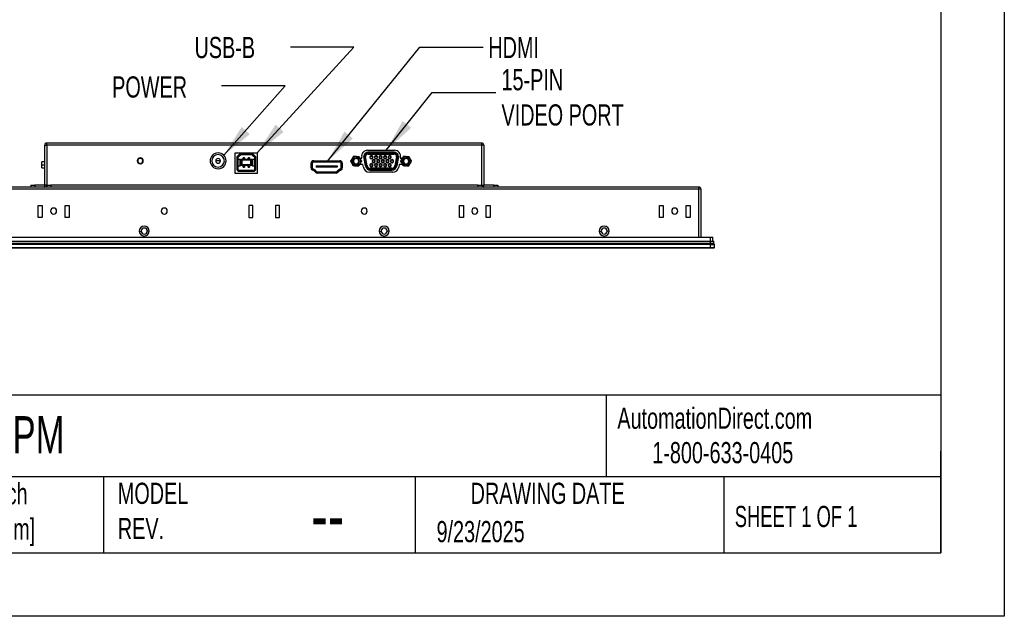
# Model space of a CAD drawing. Header units: inches. Extents: x 0 to 55, y 0 to 42.5.
# Tile 3 of 5: x 35.6 to 55, y 0 to 11.7. Entities that reach past the tile are written whole.
import ezdxf

# ---------------------------------------------------------------- set-up
doc = ezdxf.new("R2010")
doc.units = ezdxf.units.IN
doc.header["$LTSCALE"] = 5
doc.header["$MEASUREMENT"] = 0
doc.layers.add('DIMENSIONS', color=140, linetype='Continuous', lineweight=25)
doc.layers.add('TEXT', color=140, linetype='Continuous', lineweight=25)
doc.styles.add('SLDTEXTSTYLE0', font='TXT', dxfattribs={"width": 0.7})
doc.styles.add('SLDTEXTSTYLE1', font='TXT', dxfattribs={"width": 0.65})
doc.dimstyles.new('SLDDIMSTYLE2', dxfattribs={"dimtxt": 0.18, "dimasz": 0.65, "dimexe": 0, "dimexo": 0.0625, "dimgap": 0, "dimtad": 0, "dimtih": 1, "dimtoh": 1, "dimdec": 0, "dimrnd": 1e-09, "dimzin": 0, "dimdsep": 46, "dimtxsty": 'Standard', "dimsah": 1, "dimcen": 0.09, "dimadec": 0, "dimazin": 0, "dimtfac": 0.65, "dimtdec": 0, "dimtofl": 0, "dimtmove": 0, "dimatfit": 3, "dimfxl": 0, "dimfrac": 2, "dimtolj": 1, "dimtzin": 0, "dimarcsym": 0})

msp = doc.modelspace()

# ---------------------------------------------------------------- linework, layer by layer
at = {"color": 7, "linetype": 'Continuous'}
for p, q in [((55, 42.501), (55, 0.001)), ((55, 0.001), (0, 0.001))]:
    msp.add_line(p, q, dxfattribs=at)
for p, q in [((44.711, 9.32), (36.145, 9.32)), ((36.145, 9.281), (36.145, 9.32)), ((44.711, 9.281), (44.711, 9.32)), ((36.105, 8.494), (36.105, 9.281)), ((36.105, 9.281), (36.145, 9.281)), ((36.145, 9.281), (36.145, 8.494)), ((44.711, 9.281), (36.145, 9.281)), ((39.859, 9.131), (40.292, 9.131)), ((39.859, 8.718), (39.859, 9.131)), ((40.292, 9.131), (40.292, 8.718)), ((42.463, 9.179), (42.995, 9.179)), ((42.47, 9.119), (42.47, 9.138)), ((42.987, 9.138), (42.47, 9.138)), ((42.47, 9.103), (42.47, 9.119)), ((42.987, 9.119), (42.47, 9.119)), ((42.987, 9.138), (42.987, 9.119)), ((42.987, 9.119), (42.987, 9.103)), ((44.711, 8.494), (44.711, 9.281)), ((44.751, 9.281), (44.711, 9.281)), ((44.751, 9.281), (44.751, 8.494)), ((36.105, 8.95), (36.046, 8.95)), ((37.928, 8.97), (37.938, 8.97)), ((37.987, 9.019), (37.987, 9.029)), ((38.046, 8.97), (38.036, 8.97)), ((39.566, 8.97), (39.474, 8.97)), ((39.95, 9.111), (39.889, 9.05)), ((39.889, 9.05), (39.889, 8.805)), ((39.909, 9.042), (39.889, 9.05)), ((39.909, 9.042), (39.958, 9.091)), ((39.909, 9.042), (39.909, 9)), ((39.909, 9), (39.909, 8.862)), ((39.909, 9), (39.949, 9)), ((39.949, 9), (39.949, 8.862)), ((39.949, 9), (39.956, 9)), ((40.201, 9.111), (39.95, 9.111)), ((39.958, 9.091), (39.95, 9.111)), ((39.956, 8.862), (39.956, 9)), ((40.192, 9.091), (39.958, 9.091)), ((39.965, 9.001), (39.985, 8.981)), ((39.965, 8.876), (39.965, 9.001)), ((39.965, 9.001), (40.186, 9.001)), ((39.985, 8.981), (39.985, 8.895)), ((40.166, 8.981), (39.985, 8.981)), ((40.041, 9.028), (40.011, 9.028)), ((40.011, 9.019), (40.011, 9.028)), ((40.011, 9.019), (40.041, 9.019)), ((40.011, 9.001), (40.011, 9.019)), ((40.041, 9.028), (40.041, 9.019)), ((40.041, 9.019), (40.041, 9.001)), ((40.139, 9.028), (40.11, 9.028)), ((40.11, 9.019), (40.11, 9.028)), ((40.11, 9.001), (40.11, 9.019)), ((40.11, 9.019), (40.139, 9.019)), ((40.139, 9.028), (40.139, 9.019)), ((40.139, 9.019), (40.139, 9.001)), ((40.186, 9.001), (40.166, 8.981)), ((40.166, 8.895), (40.166, 8.981)), ((40.186, 9.001), (40.186, 8.876)), ((40.192, 9.091), (40.201, 9.111)), ((40.192, 9.091), (40.242, 9.042)), ((40.194, 9), (40.194, 8.862)), ((40.194, 9), (40.202, 9)), ((40.261, 9.05), (40.201, 9.111)), ((40.202, 8.862), (40.202, 9)), ((40.202, 9), (40.242, 9)), ((40.242, 9.042), (40.261, 9.05)), ((40.242, 9), (40.242, 9.042)), ((40.242, 8.862), (40.242, 9)), ((40.261, 8.805), (40.261, 9.05)), ((41.351, 8.832), (41.351, 8.921)), ((41.363, 8.832), (41.363, 8.921)), ((41.374, 8.921), (41.374, 8.832)), ((41.4, 8.958), (41.916, 8.958)), ((41.916, 8.946), (41.4, 8.946)), ((41.402, 8.972), (41.914, 8.972)), ((41.806, 8.972), (41.809, 8.958)), ((41.941, 8.832), (41.941, 8.921)), ((41.965, 8.927), (41.953, 8.927)), ((41.953, 8.921), (41.953, 8.832)), ((41.965, 8.921), (41.965, 8.832)), ((42.162, 9.017), (42.152, 9.001)), ((42.152, 8.925), (42.162, 8.909)), ((42.183, 8.963), (42.169, 8.963)), ((42.246, 9.055), (42.227, 9.055)), ((42.291, 8.963), (42.304, 8.963)), ((42.307, 9.025), (42.349, 9.025)), ((42.321, 9.001), (42.312, 9.017)), ((42.312, 8.909), (42.321, 8.925)), ((42.349, 9.025), (42.347, 9.04)), ((42.42, 8.869), (42.388, 9.054)), ((42.407, 9.056), (42.44, 8.873)), ((42.455, 8.875), (42.423, 9.057)), ((42.47, 9.103), (42.987, 9.103)), ((42.515, 9.041), (42.507, 9.041)), ((42.56, 8.963), (42.552, 8.963)), ((42.57, 9.041), (42.562, 9.041)), ((42.605, 9.041), (42.597, 9.041)), ((42.607, 8.963), (42.615, 8.963)), ((42.65, 8.963), (42.642, 8.963)), ((42.66, 9.041), (42.652, 9.041)), ((42.695, 9.041), (42.687, 9.041)), ((42.698, 8.963), (42.705, 8.963)), ((42.74, 8.963), (42.733, 8.963)), ((42.743, 9.041), (42.75, 9.041)), ((42.786, 9.041), (42.778, 9.041)), ((42.796, 8.963), (42.788, 8.963)), ((42.831, 8.963), (42.823, 8.963)), ((42.841, 9.041), (42.833, 9.041)), ((42.876, 9.041), (42.868, 9.041)), ((42.886, 8.963), (42.878, 8.963)), ((42.921, 8.963), (42.913, 8.963)), ((42.923, 9.041), (42.931, 9.041)), ((42.976, 8.963), (42.968, 8.963)), ((43.035, 9.057), (43.003, 8.875)), ((43.018, 8.873), (43.05, 9.056)), ((43.07, 9.054), (43.037, 8.869)), ((43.111, 9.04), (43.108, 9.025)), ((43.108, 9.025), (43.15, 9.025)), ((43.146, 9.017), (43.137, 9.001)), ((43.137, 8.925), (43.146, 8.909)), ((43.167, 8.963), (43.153, 8.963)), ((43.212, 9.055), (43.23, 9.055)), ((43.275, 8.963), (43.289, 8.963)), ((43.305, 9.001), (43.296, 9.017)), ((43.296, 8.909), (43.305, 8.925)), ((36.046, 8.891), (36.105, 8.891)), ((36.046, 8.832), (36.105, 8.832)), ((39.909, 8.805), (39.889, 8.805)), ((39.909, 8.862), (39.909, 8.805)), ((39.949, 8.862), (39.909, 8.862)), ((39.929, 8.765), (39.929, 8.785)), ((39.929, 8.785), (40.222, 8.785)), ((39.929, 8.765), (40.222, 8.765)), ((39.956, 8.862), (39.949, 8.862)), ((39.985, 8.895), (39.965, 8.876)), ((40.186, 8.876), (39.965, 8.876)), ((39.985, 8.895), (40.166, 8.895)), ((40.011, 8.857), (40.011, 8.876)), ((40.041, 8.857), (40.011, 8.857)), ((40.011, 8.848), (40.011, 8.857)), ((40.011, 8.848), (40.041, 8.848)), ((40.041, 8.876), (40.041, 8.857)), ((40.041, 8.857), (40.041, 8.848)), ((40.11, 8.857), (40.11, 8.876)), ((40.139, 8.857), (40.11, 8.857)), ((40.11, 8.848), (40.11, 8.857)), ((40.11, 8.848), (40.139, 8.848)), ((40.139, 8.876), (40.139, 8.857)), ((40.139, 8.857), (40.139, 8.848)), ((40.186, 8.876), (40.166, 8.895)), ((40.202, 8.862), (40.194, 8.862)), ((40.242, 8.862), (40.202, 8.862)), ((40.222, 8.785), (40.222, 8.765)), ((40.242, 8.805), (40.242, 8.862)), ((40.261, 8.805), (40.242, 8.805)), ((41.363, 8.799), (41.363, 8.832)), ((41.374, 8.805), (41.374, 8.789)), ((41.382, 8.799), (41.382, 8.785)), ((41.409, 8.774), (41.387, 8.783)), ((41.435, 8.747), (41.409, 8.774)), ((41.443, 8.74), (41.873, 8.74)), ((41.451, 8.872), (41.451, 8.843)), ((41.451, 8.872), (41.865, 8.872)), ((41.865, 8.843), (41.451, 8.843)), ((41.843, 8.73), (41.473, 8.73)), ((41.481, 8.753), (41.835, 8.753)), ((41.835, 8.742), (41.481, 8.742)), ((41.865, 8.872), (41.865, 8.843)), ((41.907, 8.774), (41.881, 8.746)), ((41.929, 8.783), (41.907, 8.774)), ((41.934, 8.785), (41.934, 8.799)), ((41.941, 8.789), (41.941, 8.805)), ((41.953, 8.832), (41.953, 8.799)), ((42.227, 8.871), (42.246, 8.871)), ((42.372, 8.899), (42.306, 8.899)), ((42.381, 8.843), (42.372, 8.899)), ((42.44, 8.873), (42.42, 8.869)), ((42.455, 8.875), (42.44, 8.873)), ((42.96, 8.746), (42.498, 8.746)), ((42.515, 8.885), (42.507, 8.885)), ((42.517, 8.808), (42.517, 8.823)), ((42.94, 8.823), (42.517, 8.823)), ((42.517, 8.808), (42.94, 8.808)), ((42.517, 8.788), (42.517, 8.808)), ((42.517, 8.788), (42.94, 8.788)), ((42.57, 8.885), (42.562, 8.885)), ((42.605, 8.885), (42.597, 8.885)), ((42.652, 8.885), (42.66, 8.885)), ((42.695, 8.885), (42.687, 8.885)), ((42.75, 8.885), (42.743, 8.885)), ((42.786, 8.885), (42.778, 8.885)), ((42.833, 8.885), (42.841, 8.885)), ((42.876, 8.885), (42.868, 8.885)), ((42.923, 8.885), (42.931, 8.885)), ((42.94, 8.823), (42.94, 8.808)), ((42.94, 8.808), (42.94, 8.788)), ((43.018, 8.873), (43.003, 8.875)), ((43.037, 8.869), (43.018, 8.873)), ((43.086, 8.899), (43.076, 8.843)), ((43.152, 8.899), (43.086, 8.899)), ((43.23, 8.871), (43.212, 8.871)), ((40.292, 8.718), (39.859, 8.718)), ((48.987, 8.454), (31.869, 8.454)), ((48.987, 8.415), (31.869, 8.415)), ((35.83, 8.494), (35.83, 8.454)), ((35.83, 8.494), (35.908, 8.494)), ((35.908, 8.494), (35.908, 8.454)), ((36.105, 8.494), (35.908, 8.494)), ((36.105, 8.454), (36.105, 8.494)), ((36.145, 8.494), (36.105, 8.494)), ((36.145, 8.494), (36.145, 8.454)), ((36.145, 8.494), (36.223, 8.494)), ((36.223, 8.494), (36.223, 8.454)), ((44.633, 8.494), (36.223, 8.494)), ((44.633, 8.494), (44.633, 8.454)), ((44.633, 8.494), (44.711, 8.494)), ((44.711, 8.494), (44.711, 8.454)), ((44.711, 8.494), (44.751, 8.494)), ((44.751, 8.454), (44.751, 8.494)), ((44.948, 8.494), (44.751, 8.494)), ((44.948, 8.494), (44.948, 8.454)), ((44.948, 8.494), (45.026, 8.494)), ((45.026, 8.494), (45.026, 8.454)), ((48.987, 8.415), (48.987, 8.454)), ((48.987, 7.47), (48.987, 8.415)), ((49.026, 8.415), (48.987, 8.415)), ((49.026, 8.415), (49.026, 7.47)), ((35.979, 8.092), (36.058, 8.092)), ((35.979, 7.856), (35.979, 8.092)), ((36.058, 8.092), (36.058, 7.856)), ((36.507, 8.092), (36.586, 8.092)), ((36.507, 7.856), (36.507, 8.092)), ((36.586, 8.092), (36.586, 7.856)), ((40.125, 8.092), (40.125, 7.856)), ((40.204, 8.092), (40.125, 8.092)), ((40.204, 7.856), (40.204, 8.092)), ((40.731, 8.092), (40.652, 8.092)), ((40.652, 8.092), (40.652, 7.856)), ((40.731, 7.856), (40.731, 8.092)), ((44.271, 8.092), (44.349, 8.092)), ((44.271, 7.856), (44.271, 8.092)), ((44.349, 8.092), (44.349, 7.856)), ((44.798, 8.092), (44.877, 8.092)), ((44.798, 7.856), (44.798, 8.092)), ((44.877, 8.092), (44.877, 7.856)), ((48.208, 8.092), (48.286, 8.092)), ((48.208, 7.856), (48.208, 8.092)), ((48.286, 8.092), (48.286, 7.856)), ((48.735, 8.092), (48.814, 8.092)), ((48.735, 7.856), (48.735, 8.092)), ((48.814, 8.092), (48.814, 7.856)), ((36.058, 7.856), (35.979, 7.856)), ((36.586, 7.856), (36.507, 7.856)), ((40.125, 7.856), (40.204, 7.856)), ((40.652, 7.856), (40.731, 7.856)), ((44.349, 7.856), (44.271, 7.856)), ((44.877, 7.856), (44.798, 7.856)), ((48.286, 7.856), (48.208, 7.856)), ((48.814, 7.856), (48.735, 7.856)), ((37.967, 7.588), (38.007, 7.588)), ((38.164, 7.588), (38.125, 7.588)), ((42.692, 7.588), (42.731, 7.588)), ((42.889, 7.588), (42.849, 7.588)), ((47.023, 7.588), (47.062, 7.588)), ((47.219, 7.588), (47.18, 7.588)), ((31.641, 7.47), (49.215, 7.47)), ((31.641, 7.391), (49.215, 7.391)), ((49.215, 7.391), (49.215, 7.47)), ((49.215, 7.47), (49.262, 7.47)), ((49.215, 7.352), (49.215, 7.391)), ((49.215, 7.391), (49.282, 7.391)), ((49.262, 7.391), (49.262, 7.47)), ((49.282, 7.352), (49.282, 7.391)), ((31.641, 7.352), (49.215, 7.352)), ((49.215, 7.327), (31.641, 7.327)), ((49.215, 7.321), (31.641, 7.321)), ((31.641, 7.262), (49.215, 7.262)), ((31.641, 7.256), (49.215, 7.256)), ((40.428, 7.327), (40.428, 7.352)), ((49.215, 7.327), (49.215, 7.352)), ((49.215, 7.352), (49.282, 7.352)), ((49.215, 7.327), (49.215, 7.321)), ((49.215, 7.262), (49.215, 7.321)), ((49.215, 7.256), (49.215, 7.262)), ((49.254, 7.327), (49.254, 7.352)), ((49.254, 7.327), (49.254, 7.352)), ((49.293, 7.321), (49.287, 7.327)), ((49.287, 7.256), (49.293, 7.262)), ((49.293, 7.262), (49.293, 7.321))]:
    msp.add_line(p, q)
for centre, radius, start, end in [((36.145, 9.281), 0.0394, 90, 180), ((44.711, 9.281), 0.0394, 0, 90), ((39.52, 8.97), 0.157, 0, 180), ((42.463, 9.061), 0.118, 90, 190), ((42.47, 9.056), 0.0827, 90, 181.2739), ((42.47, 9.056), 0.063, 90, 180), ((42.987, 9.056), 0.0827, 358.7261, 90), ((42.987, 9.056), 0.063, 0, 90), ((42.995, 9.061), 0.118, 350, 90), ((37.987, 8.97), 0.0591, 0, 180), ((37.987, 8.97), 0.0591, 180, 0), ((37.987, 8.97), 0.0492, 90, 180), ((37.987, 8.97), 0.0492, 180, 0), ((37.987, 8.97), 0.0492, 0, 90), ((39.52, 8.97), 0.157, 180, 0), ((39.52, 8.97), 0.124, 90, 270), ((39.52, 8.97), 0.0463, 360, 180), ((39.52, 8.97), 0.0463, 180, 360), ((39.52, 8.97), 0.124, 270, 90), ((41.402, 8.921), 0.0512, 90, 180), ((41.4, 8.921), 0.0374, 90, 180), ((41.4, 8.921), 0.0256, 90, 180), ((41.914, 8.921), 0.0512, 0, 90), ((41.916, 8.921), 0.0374, 0, 90), ((41.916, 8.921), 0.0256, 0, 90), ((42.237, 8.963), 0.0925, 155.7274, 204.2726), ((42.237, 8.963), 0.0925, 95.7274, 144.2726), ((42.237, 8.963), 0.0677, 0, 180), ((42.237, 8.963), 0.0677, 180, 0), ((42.237, 8.963), 0.0539, 0, 180), ((42.237, 8.963), 0.0539, 180, 0), ((42.237, 8.963), 0.0925, 35.7274, 84.2726), ((42.237, 8.963), 0.0925, 335.7274, 24.2726), ((42.47, 9.056), 0.0472, 90, 178.4481), ((42.539, 9.041), 0.0315, 360, 180), ((42.539, 9.041), 0.0315, 180, 360), ((42.584, 8.963), 0.0315, 0, 180), ((42.584, 8.963), 0.0315, 180, 0), ((42.584, 8.963), 0.0236, 0, 180), ((42.584, 8.963), 0.0236, 180, 0), ((42.629, 9.041), 0.0315, 0, 180), ((42.629, 9.041), 0.0315, 180, 0), ((42.674, 8.963), 0.0315, 0, 180), ((42.674, 8.963), 0.0315, 180, 0), ((42.674, 8.963), 0.0236, 0, 180), ((42.674, 8.963), 0.0236, 180, 0), ((42.719, 9.041), 0.0315, 0, 180), ((42.719, 9.041), 0.0315, 180, 0), ((42.719, 9.041), 0.0236, 0, 180), ((42.719, 9.041), 0.0236, 180, 0), ((42.764, 8.963), 0.0315, 360, 180), ((42.764, 8.963), 0.0315, 180, 360), ((42.809, 9.041), 0.0315, 0, 180), ((42.809, 9.041), 0.0315, 180, 0), ((42.854, 8.963), 0.0315, 360, 180), ((42.854, 8.963), 0.0315, 180, 360), ((42.899, 9.041), 0.0315, 0, 180), ((42.899, 9.041), 0.0315, 180, 0), ((42.899, 9.041), 0.0236, 0, 180), ((42.899, 9.041), 0.0236, 180, 0), ((42.944, 8.963), 0.0315, 0, 180), ((42.944, 8.963), 0.0315, 180, 0), ((42.987, 9.056), 0.0472, 1.5519, 90), ((43.221, 8.963), 0.0925, 155.7274, 204.2726), ((43.221, 8.963), 0.0925, 95.7274, 144.2726), ((43.221, 8.963), 0.0677, 360, 180), ((43.221, 8.963), 0.0677, 180, 360), ((43.221, 8.963), 0.0539, 0, 180), ((43.221, 8.963), 0.0539, 180, 0), ((43.221, 8.963), 0.0925, 35.7274, 84.2726), ((43.221, 8.963), 0.0925, 335.7274, 24.2726), ((39.929, 8.805), 0.0394, 180, 270), ((39.929, 8.805), 0.0197, 180, 270), ((40.222, 8.805), 0.0394, 270, 360), ((40.222, 8.805), 0.0197, 270, 0), ((41.402, 8.832), 0.0512, 180, 252.7204), ((41.4, 8.832), 0.0374, 180, 246.2873), ((41.4, 8.832), 0.0256, 180, 246.0623), ((41.316, 8.632), 0.18, 49.879, 67.3833), ((41.316, 8.632), 0.192, 49.2957, 67.3459), ((41.482, 8.801), 0.0596, 212.3175, 268.4942), ((41.473, 8.781), 0.0512, 222.1218, 270), ((41.482, 8.801), 0.0478, 210.2844, 268.3185), ((41.834, 8.801), 0.0478, 271.6815, 329.7156), ((41.834, 8.801), 0.0596, 271.5058, 327.6825), ((41.843, 8.781), 0.0512, 270, 316.9079), ((42, 8.632), 0.192, 112.6541, 130.7043), ((42, 8.632), 0.18, 112.6167, 130.121), ((41.916, 8.832), 0.0256, 293.9377, 0), ((41.914, 8.832), 0.0512, 287.4151, 0), ((41.916, 8.832), 0.0374, 293.7127, 360), ((42.237, 8.963), 0.0925, 215.7274, 264.2726), ((42.237, 8.963), 0.0925, 275.7274, 324.2726), ((42.498, 8.864), 0.118, 190, 270), ((42.517, 8.886), 0.0984, 190, 270), ((42.517, 8.886), 0.0787, 190, 270), ((42.517, 8.886), 0.063, 190, 270), ((42.539, 8.885), 0.0315, 0, 180), ((42.539, 8.885), 0.0315, 180, 0), ((42.629, 8.885), 0.0315, 0, 180), ((42.629, 8.885), 0.0315, 180, 0), ((42.629, 8.885), 0.0236, 0, 180), ((42.629, 8.885), 0.0236, 180, 0), ((42.719, 8.885), 0.0315, 0, 180), ((42.719, 8.885), 0.0315, 180, 0), ((42.809, 8.885), 0.0315, 0, 180), ((42.809, 8.885), 0.0315, 180, 0), ((42.809, 8.885), 0.0236, 0, 180), ((42.809, 8.885), 0.0236, 180, 0), ((42.899, 8.885), 0.0315, 0, 180), ((42.899, 8.885), 0.0315, 180, 0), ((42.899, 8.885), 0.0236, 0, 180), ((42.899, 8.885), 0.0236, 180, 0), ((42.94, 8.886), 0.063, 270, 350), ((42.94, 8.886), 0.0787, 270, 350), ((42.94, 8.886), 0.0984, 270, 350), ((42.96, 8.864), 0.118, 270, 350), ((43.221, 8.963), 0.0925, 215.7274, 264.2726), ((43.221, 8.963), 0.0925, 275.7274, 324.2726), ((36.105, 8.494), 0.0394, 270, 0), ((44.751, 8.494), 0.0394, 180, 270), ((48.987, 8.415), 0.0394, 0, 90), ((36.282, 7.982), 0.0591, 0, 180), ((36.282, 7.982), 0.0591, 180, 0), ((38.46, 7.982), 0.0591, 0, 180), ((38.46, 7.982), 0.0591, 180, 0), ((42.397, 7.982), 0.0591, 0, 180), ((42.397, 7.982), 0.0591, 180, 0), ((44.574, 7.982), 0.0591, 0, 180), ((44.574, 7.982), 0.0591, 180, 0), ((48.511, 7.982), 0.0591, 0, 180), ((48.511, 7.982), 0.0591, 180, 0), ((38.066, 7.588), 0.0984, 0, 180), ((38.066, 7.588), 0.0984, 180, 0), ((38.066, 7.588), 0.0591, 0, 180), ((38.066, 7.588), 0.0591, 180, 0), ((42.79, 7.588), 0.0984, 0, 180), ((42.79, 7.588), 0.0984, 180, 0), ((42.79, 7.588), 0.0591, 0, 180), ((42.79, 7.588), 0.0591, 180, 0), ((47.121, 7.588), 0.0984, 0, 180), ((47.121, 7.588), 0.0984, 180, 0), ((47.121, 7.588), 0.0591, 0, 180), ((47.121, 7.588), 0.0591, 180, 0)]:
    msp.add_arc(centre, radius, start, end)
for points, knots in [([(36.046, 8.891), (36.046, 8.893), (36.046, 8.895), (36.046, 8.9), (36.046, 8.904), (36.046, 8.91), (36.046, 8.918), (36.046, 8.928), (36.046, 8.936), (36.046, 8.943), (36.046, 8.946), (36.046, 8.949), (36.046, 8.95), (36.046, 8.95), (36.046, 8.95)], [0, 0, 0, 0, 0.045239, 0.090304, 0.135424, 0.180825, 0.295092, 0.409768, 0.548664, 0.687958, 0.764571, 0.841606, 0.920581, 1, 1, 1, 1]), ([(42.13, 8.963), (42.13, 8.963), (42.131, 8.964), (42.132, 8.966), (42.134, 8.969), (42.137, 8.975), (42.139, 8.978), (42.145, 8.988), (42.148, 8.994), (42.152, 9.001)], [0, 0, 0, 0, 0.25, 0.25, 0.5, 0.5, 0.75, 0.75, 1, 1, 1, 1]), ([(42.152, 8.925), (42.148, 8.932), (42.145, 8.938), (42.139, 8.948), (42.137, 8.952), (42.134, 8.958), (42.132, 8.96), (42.131, 8.963), (42.13, 8.963), (42.13, 8.963)], [0, 0, 0, 0, 0.25, 0.25, 0.5, 0.5, 0.75, 0.75, 1, 1, 1, 1]), ([(42.184, 9.055), (42.184, 9.055), (42.183, 9.055), (42.182, 9.052), (42.18, 9.05), (42.177, 9.044), (42.175, 9.04), (42.169, 9.03), (42.166, 9.024), (42.162, 9.017)], [0, 0, 0, 0, 0.25, 0.25, 0.5, 0.5, 0.75, 0.75, 1, 1, 1, 1]), ([(42.227, 9.055), (42.219, 9.055), (42.212, 9.055), (42.201, 9.055), (42.197, 9.055), (42.19, 9.055), (42.187, 9.055), (42.184, 9.055), (42.184, 9.055), (42.184, 9.055)], [0, 0, 0, 0, 0.25, 0.25, 0.5, 0.5, 0.75, 0.75, 1, 1, 1, 1]), ([(42.246, 9.055), (42.254, 9.055), (42.261, 9.055), (42.272, 9.055), (42.277, 9.055), (42.284, 9.055), (42.286, 9.055), (42.289, 9.055), (42.29, 9.055), (42.29, 9.055)], [0, 0, 0, 0, 0.25, 0.25, 0.5, 0.5, 0.75, 0.75, 1, 1, 1, 1]), ([(42.29, 9.055), (42.29, 9.055), (42.29, 9.055), (42.292, 9.052), (42.293, 9.05), (42.296, 9.044), (42.299, 9.04), (42.304, 9.03), (42.308, 9.024), (42.312, 9.017)], [0, 0, 0, 0, 0.25, 0.25, 0.5, 0.5, 0.75, 0.75, 1, 1, 1, 1]), ([(42.321, 9.001), (42.325, 8.994), (42.329, 8.988), (42.334, 8.978), (42.336, 8.975), (42.34, 8.969), (42.341, 8.966), (42.343, 8.964), (42.343, 8.963), (42.343, 8.963)], [0, 0, 0, 0, 0.25, 0.25, 0.5, 0.5, 0.75, 0.75, 1, 1, 1, 1]), ([(42.343, 8.963), (42.343, 8.963), (42.343, 8.963), (42.341, 8.96), (42.34, 8.958), (42.336, 8.952), (42.334, 8.948), (42.329, 8.938), (42.325, 8.932), (42.321, 8.925)], [0, 0, 0, 0, 0.25, 0.25, 0.5, 0.5, 0.75, 0.75, 1, 1, 1, 1]), ([(42.388, 9.054), (42.393, 9.054), (42.398, 9.055), (42.405, 9.055), (42.407, 9.056), (42.407, 9.056)], [0, 0, 0, 0, 0.5, 0.5, 1, 1, 1, 1]), ([(42.423, 9.057), (42.422, 9.057), (42.421, 9.057), (42.418, 9.057), (42.416, 9.056), (42.414, 9.056), (42.413, 9.056), (42.411, 9.056), (42.41, 9.056), (42.409, 9.056), (42.408, 9.056), (42.408, 9.056), (42.407, 9.056), (42.407, 9.056), (42.407, 9.056)], [0, 0, 0, 0, 0.097393, 0.192216, 0.284471, 0.374163, 0.461296, 0.545873, 0.627901, 0.707383, 0.784328, 0.85874, 0.930628, 1, 1, 1, 1]), ([(42.515, 9.041), (42.515, 9.047), (42.518, 9.053), (42.526, 9.062), (42.532, 9.065), (42.545, 9.065), (42.551, 9.062), (42.56, 9.053), (42.562, 9.047), (42.562, 9.041)], [0, 0, 0, 0, 0.25, 0.25, 0.5, 0.5, 0.75, 0.75, 1, 1, 1, 1]), ([(42.562, 9.041), (42.562, 9.035), (42.56, 9.029), (42.551, 9.02), (42.545, 9.017), (42.532, 9.017), (42.526, 9.02), (42.518, 9.029), (42.515, 9.035), (42.515, 9.041)], [0, 0, 0, 0, 0.25, 0.25, 0.5, 0.5, 0.75, 0.75, 1, 1, 1, 1]), ([(42.605, 9.041), (42.605, 9.047), (42.608, 9.053), (42.616, 9.062), (42.623, 9.065), (42.635, 9.065), (42.641, 9.062), (42.65, 9.053), (42.652, 9.047), (42.652, 9.041)], [0, 0, 0, 0, 0.25, 0.25, 0.5, 0.5, 0.75, 0.75, 1, 1, 1, 1]), ([(42.652, 9.041), (42.652, 9.035), (42.65, 9.029), (42.641, 9.02), (42.635, 9.017), (42.623, 9.017), (42.616, 9.02), (42.608, 9.029), (42.605, 9.035), (42.605, 9.041)], [0, 0, 0, 0, 0.25, 0.25, 0.5, 0.5, 0.75, 0.75, 1, 1, 1, 1]), ([(42.74, 8.963), (42.74, 8.969), (42.743, 8.975), (42.752, 8.984), (42.758, 8.987), (42.77, 8.987), (42.776, 8.984), (42.785, 8.975), (42.788, 8.969), (42.788, 8.963)], [0, 0, 0, 0, 0.25, 0.25, 0.5, 0.5, 0.75, 0.75, 1, 1, 1, 1]), ([(42.788, 8.963), (42.788, 8.957), (42.785, 8.951), (42.776, 8.942), (42.77, 8.94), (42.758, 8.94), (42.752, 8.942), (42.743, 8.951), (42.74, 8.957), (42.74, 8.963)], [0, 0, 0, 0, 0.25, 0.25, 0.5, 0.5, 0.75, 0.75, 1, 1, 1, 1]), ([(42.786, 9.041), (42.786, 9.047), (42.788, 9.053), (42.797, 9.062), (42.803, 9.065), (42.815, 9.065), (42.821, 9.062), (42.83, 9.053), (42.833, 9.047), (42.833, 9.041)], [0, 0, 0, 0, 0.25, 0.25, 0.5, 0.5, 0.75, 0.75, 1, 1, 1, 1]), ([(42.833, 9.041), (42.833, 9.035), (42.83, 9.029), (42.821, 9.02), (42.815, 9.017), (42.803, 9.017), (42.797, 9.02), (42.788, 9.029), (42.786, 9.035), (42.786, 9.041)], [0, 0, 0, 0, 0.25, 0.25, 0.5, 0.5, 0.75, 0.75, 1, 1, 1, 1]), ([(42.831, 8.963), (42.831, 8.969), (42.833, 8.975), (42.842, 8.984), (42.848, 8.987), (42.86, 8.987), (42.867, 8.984), (42.875, 8.975), (42.878, 8.969), (42.878, 8.963)], [0, 0, 0, 0, 0.25, 0.25, 0.5, 0.5, 0.75, 0.75, 1, 1, 1, 1]), ([(42.878, 8.963), (42.878, 8.957), (42.875, 8.951), (42.867, 8.942), (42.86, 8.94), (42.848, 8.94), (42.842, 8.942), (42.833, 8.951), (42.831, 8.957), (42.831, 8.963)], [0, 0, 0, 0, 0.25, 0.25, 0.5, 0.5, 0.75, 0.75, 1, 1, 1, 1]), ([(42.921, 8.963), (42.921, 8.969), (42.923, 8.975), (42.932, 8.984), (42.938, 8.987), (42.951, 8.987), (42.957, 8.984), (42.965, 8.975), (42.968, 8.969), (42.968, 8.963)], [0, 0, 0, 0, 0.25, 0.25, 0.5, 0.5, 0.75, 0.75, 1, 1, 1, 1]), ([(42.968, 8.963), (42.968, 8.957), (42.965, 8.951), (42.957, 8.942), (42.951, 8.94), (42.938, 8.94), (42.932, 8.942), (42.923, 8.951), (42.921, 8.957), (42.921, 8.963)], [0, 0, 0, 0, 0.25, 0.25, 0.5, 0.5, 0.75, 0.75, 1, 1, 1, 1]), ([(43.035, 9.057), (43.035, 9.057), (43.037, 9.057), (43.04, 9.057), (43.042, 9.056), (43.044, 9.056), (43.046, 9.056), (43.048, 9.056), (43.05, 9.056), (43.05, 9.056), (43.05, 9.056)], [0, 0, 0, 0, 0.1059994, 0.2080504, 0.3061389, 0.4002547, 0.4903929, 0.6505611, 0.8204083, 1, 1, 1, 1]), ([(43.07, 9.054), (43.069, 9.054), (43.067, 9.054), (43.065, 9.054), (43.062, 9.055), (43.061, 9.055), (43.059, 9.055), (43.058, 9.055), (43.057, 9.055), (43.055, 9.055), (43.053, 9.055), (43.051, 9.056), (43.05, 9.056), (43.05, 9.056)], [0, 0, 0, 0, 0.091991, 0.1757, 0.251123, 0.318256, 0.377098, 0.427646, 0.469898, 0.503853, 0.681481, 0.846849, 1, 1, 1, 1]), ([(43.115, 8.963), (43.115, 8.963), (43.115, 8.963), (43.115, 8.964), (43.115, 8.964), (43.116, 8.965), (43.117, 8.968), (43.12, 8.972), (43.123, 8.977), (43.127, 8.984), (43.131, 8.992), (43.135, 8.998), (43.137, 9.001)], [0, 0, 0, 0, 0.028269, 0.056977, 0.087185, 0.119806, 0.202696, 0.301912, 0.428428, 0.580498, 0.768061, 1, 1, 1, 1]), ([(43.137, 8.925), (43.135, 8.928), (43.131, 8.934), (43.125, 8.944), (43.121, 8.952), (43.117, 8.958), (43.116, 8.961), (43.115, 8.963), (43.115, 8.963), (43.115, 8.963)], [0, 0, 0, 0, 0.232158, 0.41989, 0.698216, 0.796437, 0.880352, 0.942785, 1, 1, 1, 1]), ([(43.168, 9.055), (43.168, 9.055), (43.167, 9.055), (43.166, 9.052), (43.165, 9.05), (43.161, 9.044), (43.159, 9.04), (43.153, 9.03), (43.15, 9.024), (43.146, 9.017)], [0, 0, 0, 0, 0.25, 0.25, 0.5, 0.5, 0.75, 0.75, 1, 1, 1, 1]), ([(43.212, 9.055), (43.203, 9.055), (43.197, 9.055), (43.185, 9.055), (43.181, 9.055), (43.174, 9.055), (43.172, 9.055), (43.168, 9.055), (43.168, 9.055), (43.168, 9.055)], [0, 0, 0, 0, 0.25, 0.25, 0.5, 0.5, 0.75, 0.75, 1, 1, 1, 1]), ([(43.23, 9.055), (43.239, 9.055), (43.245, 9.055), (43.256, 9.055), (43.261, 9.055), (43.268, 9.055), (43.27, 9.055), (43.273, 9.055), (43.274, 9.055), (43.274, 9.055)], [0, 0, 0, 0, 0.25, 0.25, 0.5, 0.5, 0.75, 0.75, 1, 1, 1, 1]), ([(43.274, 9.055), (43.274, 9.055), (43.274, 9.055), (43.276, 9.052), (43.277, 9.05), (43.281, 9.044), (43.283, 9.04), (43.288, 9.03), (43.292, 9.024), (43.296, 9.017)], [0, 0, 0, 0, 0.25, 0.25, 0.5, 0.5, 0.75, 0.75, 1, 1, 1, 1]), ([(43.305, 9.001), (43.31, 8.994), (43.313, 8.988), (43.318, 8.978), (43.321, 8.975), (43.324, 8.969), (43.325, 8.966), (43.327, 8.964), (43.327, 8.963), (43.327, 8.963)], [0, 0, 0, 0, 0.25, 0.25, 0.5, 0.5, 0.75, 0.75, 1, 1, 1, 1]), ([(43.327, 8.963), (43.327, 8.963), (43.327, 8.963), (43.325, 8.96), (43.324, 8.958), (43.321, 8.952), (43.318, 8.948), (43.313, 8.938), (43.31, 8.932), (43.305, 8.925)], [0, 0, 0, 0, 0.25, 0.25, 0.5, 0.5, 0.75, 0.75, 1, 1, 1, 1]), ([(36.046, 8.832), (36.046, 8.832), (36.046, 8.832), (36.046, 8.833), (36.046, 8.834), (36.046, 8.836), (36.046, 8.84), (36.046, 8.846), (36.046, 8.855), (36.046, 8.865), (36.046, 8.874), (36.046, 8.883), (36.046, 8.888), (36.046, 8.891)], [0, 0, 0, 0, 0.052679, 0.105377, 0.158459, 0.235057, 0.312115, 0.450969, 0.590319, 0.704513, 0.819274, 0.909484, 1, 1, 1, 1]), ([(42.184, 8.871), (42.184, 8.871), (42.183, 8.872), (42.182, 8.874), (42.18, 8.876), (42.177, 8.882), (42.175, 8.886), (42.169, 8.896), (42.166, 8.902), (42.162, 8.909)], [0, 0, 0, 0, 0.25, 0.25, 0.5, 0.5, 0.75, 0.75, 1, 1, 1, 1]), ([(42.227, 8.871), (42.219, 8.871), (42.212, 8.871), (42.201, 8.871), (42.197, 8.871), (42.19, 8.871), (42.187, 8.871), (42.184, 8.871), (42.184, 8.871), (42.184, 8.871)], [0, 0, 0, 0, 0.25, 0.25, 0.5, 0.5, 0.75, 0.75, 1, 1, 1, 1]), ([(42.246, 8.871), (42.254, 8.871), (42.261, 8.871), (42.272, 8.871), (42.277, 8.871), (42.284, 8.871), (42.286, 8.871), (42.289, 8.871), (42.29, 8.871), (42.29, 8.871)], [0, 0, 0, 0, 0.25, 0.25, 0.5, 0.5, 0.75, 0.75, 1, 1, 1, 1]), ([(42.312, 8.909), (42.308, 8.902), (42.304, 8.896), (42.299, 8.886), (42.296, 8.882), (42.293, 8.876), (42.292, 8.874), (42.29, 8.872), (42.29, 8.871), (42.29, 8.871)], [0, 0, 0, 0, 0.25, 0.25, 0.5, 0.5, 0.75, 0.75, 1, 1, 1, 1]), ([(42.515, 8.885), (42.515, 8.891), (42.518, 8.898), (42.526, 8.906), (42.532, 8.909), (42.545, 8.909), (42.551, 8.906), (42.56, 8.898), (42.562, 8.891), (42.562, 8.885)], [0, 0, 0, 0, 0.25, 0.25, 0.5, 0.5, 0.75, 0.75, 1, 1, 1, 1]), ([(42.562, 8.885), (42.562, 8.879), (42.56, 8.873), (42.551, 8.864), (42.545, 8.862), (42.532, 8.862), (42.526, 8.864), (42.518, 8.873), (42.515, 8.879), (42.515, 8.885)], [0, 0, 0, 0, 0.25, 0.25, 0.5, 0.5, 0.75, 0.75, 1, 1, 1, 1]), ([(42.695, 8.885), (42.695, 8.891), (42.698, 8.898), (42.707, 8.906), (42.713, 8.909), (42.725, 8.909), (42.731, 8.906), (42.74, 8.898), (42.743, 8.891), (42.743, 8.885)], [0, 0, 0, 0, 0.25, 0.25, 0.5, 0.5, 0.75, 0.75, 1, 1, 1, 1]), ([(42.743, 8.885), (42.743, 8.879), (42.74, 8.873), (42.731, 8.864), (42.725, 8.862), (42.713, 8.862), (42.707, 8.864), (42.698, 8.873), (42.695, 8.879), (42.695, 8.885)], [0, 0, 0, 0, 0.25, 0.25, 0.5, 0.5, 0.75, 0.75, 1, 1, 1, 1]), ([(43.168, 8.871), (43.168, 8.871), (43.167, 8.872), (43.166, 8.874), (43.165, 8.877), (43.161, 8.883), (43.159, 8.886), (43.153, 8.896), (43.15, 8.902), (43.146, 8.909)], [0, 0, 0, 0, 0.25, 0.25, 0.5, 0.5, 0.75, 0.75, 1, 1, 1, 1]), ([(43.212, 8.871), (43.203, 8.871), (43.197, 8.871), (43.185, 8.871), (43.181, 8.871), (43.174, 8.871), (43.172, 8.871), (43.168, 8.871), (43.168, 8.871), (43.168, 8.871)], [0, 0, 0, 0, 0.25, 0.25, 0.5, 0.5, 0.75, 0.75, 1, 1, 1, 1]), ([(43.23, 8.871), (43.234, 8.871), (43.241, 8.871), (43.25, 8.871), (43.258, 8.871), (43.264, 8.871), (43.269, 8.871), (43.272, 8.871), (43.274, 8.871), (43.274, 8.871), (43.274, 8.871)], [0, 0, 0, 0, 0.212808, 0.420128, 0.567211, 0.698788, 0.797133, 0.880716, 0.94319, 1, 1, 1, 1]), ([(43.274, 8.871), (43.274, 8.871), (43.274, 8.872), (43.276, 8.874), (43.277, 8.876), (43.281, 8.882), (43.283, 8.886), (43.288, 8.896), (43.292, 8.902), (43.296, 8.909)], [0, 0, 0, 0, 0.25, 0.25, 0.5, 0.5, 0.75, 0.75, 1, 1, 1, 1]), ([(49.287, 7.327), (49.287, 7.327), (49.286, 7.327), (49.278, 7.327), (49.273, 7.327), (49.259, 7.327), (49.251, 7.327), (49.234, 7.327), (49.224, 7.327), (49.215, 7.327)], [0, 0, 0, 0, 0.25, 0.25, 0.5, 0.5, 0.75, 0.75, 1, 1, 1, 1]), ([(49.215, 7.321), (49.225, 7.321), (49.235, 7.321), (49.254, 7.321), (49.263, 7.321), (49.278, 7.321), (49.283, 7.321), (49.291, 7.321), (49.293, 7.321), (49.293, 7.321)], [0, 0, 0, 0, 0.25, 0.25, 0.5, 0.5, 0.75, 0.75, 1, 1, 1, 1]), ([(49.215, 7.262), (49.225, 7.262), (49.235, 7.262), (49.254, 7.262), (49.263, 7.262), (49.278, 7.262), (49.283, 7.262), (49.291, 7.262), (49.293, 7.262), (49.293, 7.262)], [0, 0, 0, 0, 0.25, 0.25, 0.5, 0.5, 0.75, 0.75, 1, 1, 1, 1]), ([(49.215, 7.256), (49.224, 7.256), (49.234, 7.256), (49.251, 7.256), (49.259, 7.256), (49.273, 7.256), (49.278, 7.256), (49.286, 7.256), (49.287, 7.256), (49.287, 7.256)], [0, 0, 0, 0, 0.25, 0.25, 0.5, 0.5, 0.75, 0.75, 1, 1, 1, 1])]:
    msp.add_open_spline(points, degree=3, knots=knots)
at = {"layer": 'TEXT'}
for p, q in [((53.75, 41.25), (53.75, 1.25)), ((53.75, 4.356), (1.25, 4.356)), ((47.161, 4.356), (47.161, 2.75)), ((53.75, 1.25), (53.75, 3.25)), ((53.75, 2.75), (1.25, 2.75)), ((37.264, 2.75), (37.264, 1.25)), ((43.399, 2.75), (43.399, 1.25)), ((49.478, 2.75), (49.478, 1.25)), ((1.25, 1.25), (53.75, 1.25))]:
    msp.add_line(p, q, dxfattribs=at)

# ---------------------------------------------------------------- texts
at = {"color": 179, "linetype": 'Continuous', "lineweight": 18, "char_height": 0.41667, "attachment_point": 1, "style": 'SLDTEXTSTYLE0'}
for s, insert in [('AutomationDirect.com', (47.381, 4.11)), ('1-800-633-0405', (48.069, 3.432))]:
    msp.add_mtext(s, dxfattribs=dict(at, insert=insert))
at = {"layer": 'DIMENSIONS', "attachment_point": 1, "style": 'SLDTEXTSTYLE0'}
for s, insert, char_height in [('USB-B', (39.056, 11.41), 0.4167), ('HDMI', (44.841, 11.41), 0.4167), ('15-PIN^JVIDEO PORT', (45.1, 10.777), 0.41667), ('POWER', (37.434, 10.633), 0.4167)]:
    msp.add_mtext(s, dxfattribs=dict(at, insert=insert, char_height=char_height))
at = {"layer": 'TEXT'}
for s, insert, char_height, attachment_point, style in [('CTM-18W-M-PM', (31.34, 3.942), 0.72917, 1, 'SLDTEXTSTYLE0'), ('inch^J[mm]', (35.052, 2.624), 0.4167, 1, 'SLDTEXTSTYLE0'), ('MODEL ^JREV.', (37.546, 2.631), 0.41667, 1, 'SLDTEXTSTYLE0'), ('DRAWING DATE', (46.009, 2.631), 0.41667, 2, 'SLDTEXTSTYLE0'), ('SHEET 1 OF 1', (49.693, 2.175), 0.41667, 1, 'SLDTEXTSTYLE1'), ('--', (41.679, 2.509), 1.0417, 2, 'SLDTEXTSTYLE0'), ('9/23/2025', (43.821, 1.877), 0.4167, 1, 'SLDTEXTSTYLE0')]:
    msp.add_mtext(s, dxfattribs=dict(at, insert=insert, char_height=char_height, attachment_point=attachment_point, style=style))

# ---------------------------------------------------------------- leaders
at = {"layer": 'DIMENSIONS'}
for points in [[(40.292, 9.131), (42.194, 11.211), (40.944, 11.211)], [(41.682, 8.972), (43.492, 11.211), (44.742, 11.211)], [(39.634, 9.079), (40.84, 10.445), (39.59, 10.445)], [(42.832, 9.179), (43.737, 10.313), (44.987, 10.313)]]:
    msp.add_leader(points, dimstyle='SLDDIMSTYLE2', dxfattribs=at)

doc.saveas('drawing.dxf')
